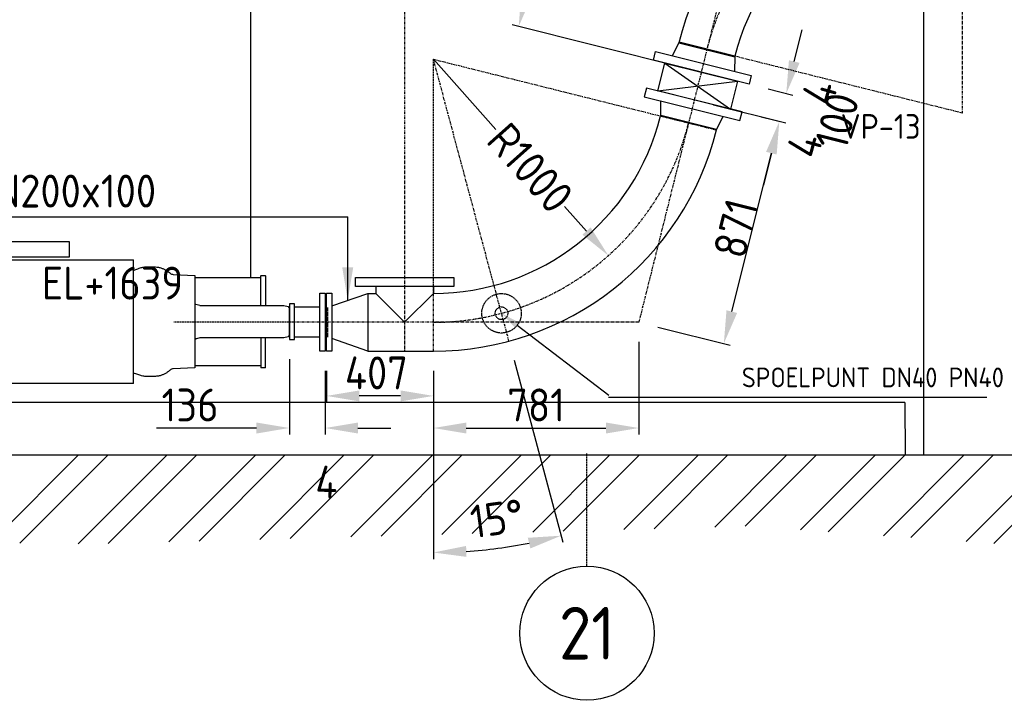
# Model space of a CAD drawing. Header units: metres. Extents: x -82085 to 58758, y -66901 to 95305.
# Tile 27 of 135: x 14634 to 18379, y -39591 to -37003. Entities that reach past the tile are written whole.
import ezdxf
from ezdxf.enums import TextEntityAlignment as Align

# ---------------------------------------------------------------- set-up
doc = ezdxf.new("R2010")
doc.units = ezdxf.units.M
doc.header["$MEASUREMENT"] = 0
doc.header["$PDSIZE"] = -1
doc.linetypes.add('CENTER-LN', pattern=[19, 10, -3, 3, -3])
doc.linetypes.add('HIDDEN2', pattern=[4.7625, 3.175, -1.5875])
doc.layers.get('0').update_dxf_attribs({"linetype": 'CONTINUOUS'})
doc.layers.get('DEFPOINTS').update_dxf_attribs({"linetype": 'CONTINUOUS'})
for name, color, linetype in [('3', 3, 'CONTINUOUS'), ('ARCERING', 10, 'CONTINUOUS'), ('CL', 1, 'CENTER-LN'), ('CONST', 7, 'CONTINUOUS'), ('DIM', 10, 'CONTINUOUS'), ('GEBOUW', 7, 'CONTINUOUS'), ('TEXT2', 7, 'CONTINUOUS')]:
    doc.layers.add(name, color=color, linetype=linetype)
doc.styles.add('ROMANS', font='iso.shx')
doc.styles.get("Standard").update_dxf_attribs({"font": 'iso.shx'})
doc.dimstyles.get("Standard").update_dxf_attribs({"dimtxt": 0.18, "dimasz": 0.18, "dimexe": 0.18, "dimexo": 0.0625, "dimgap": 0.09, "dimtad": 0, "dimtih": 1, "dimtoh": 1, "dimdec": 4, "dimzin": 0, "dimdsep": 46, "dimtxsty": 'Standard', "dimcen": 0.09, "dimadec": 0, "dimazin": 0, "dimtfac": 1, "dimtdec": 4, "dimtofl": 0, "dimtmove": 0, "dimatfit": 3, "dimfxl": 1, "dimtolj": 1, "dimtzin": 0, "dimarcsym": 0})

# ---------------------------------------------------------------- blocks, each defined once
blk = doc.blocks.new('*D501')
at = {"layer": 'DEFPOINTS', "color": 0, "transparency": 16777216}
for p in [(16743, -36184.4), (17437.3, -36357.8, -3239), (17226.2, -37202.7, -3239)]:
    blk.add_point(p, dxfattribs=at)
at = {"layer": 'DIM', "color": 0, "lineweight": -2, "transparency": 16777216}
for p, q in [((17364.5, -36339.7), (16718.7, -36178.4)), ((16562.2, -36908), (16712.7, -36305.7)), ((17153.4, -37184.6), (16507.7, -37023.2))]:
    blk.add_line(p, q, dxfattribs=at)
at = {"layer": 'DIM', "color": 0, "transparency": 16777216}
for points in [[(16692.5, -36300.6), (16732.9, -36310.7), (16743, -36184.4)], [(16542, -36903), (16582.4, -36913.1), (16531.9, -37029.3)]]:
    blk.add_solid(points, dxfattribs=at)
at = {"layer": 'DIM', "color": 0, "transparency": 16777216, "insert": (16576.8, -36591.7), "char_height": 125, "attachment_point": 5, "rotation": 75.9746}
blk.add_mtext('\\A1;871', dxfattribs=at)
blk = doc.blocks.new('*X455')
at = {"color": 0}
for p, q in [((21873, 53528.4, 3239), (22207.8, 53863.2, 3239)), ((21984.1, 53527.3, 3239), (22320, 53863.2, 3239)), ((22206.3, 53524.9, 3239), (22544.5, 53863.2, 3239)), ((22319.9, 53526.3, 3239), (22656.8, 53863.2, 3239)), ((22550.7, 53532.5, 3239), (22881.3, 53863.2, 3239)), ((22666, 53535.7, 3239), (22993.5, 53863.2, 3239)), ((22896.8, 53541.9, 3239), (23218, 53863.2, 3239)), ((23012.2, 53545.1, 3239), (23330.3, 53863.2, 3239)), ((23243, 53551.3, 3239), (23554.8, 53863.2, 3239)), ((23358.4, 53554.5, 3239), (23667.1, 53863.2, 3239)), ((23589.1, 53560.7, 3239), (23891.6, 53863.2, 3239)), ((23704.5, 53563.9, 3239), (24003.8, 53863.2, 3239)), ((23935.3, 53570.1, 3239), (24228.3, 53863.2, 3239)), ((24050.7, 53573.3, 3239), (24340.6, 53863.2, 3239)), ((24281.4, 53579.5, 3239), (24565.1, 53863.2, 3239)), ((24396.8, 53582.7, 3239), (24677.3, 53863.2, 3239)), ((24627.6, 53588.9, 3239), (24901.8, 53863.2, 3239)), ((24743, 53592.1, 3239), (25014.1, 53863.2, 3239)), ((24953.6, 53578.2, 3239), (25238.6, 53863.2, 3239)), ((25058.5, 53570.8, 3239), (25350.8, 53863.2, 3239)), ((25268.4, 53556.2, 3239), (25575.4, 53863.2, 3239)), ((25373.3, 53548.8, 3239), (25687.6, 53863.2, 3239)), ((25583.1, 53534.2, 3239), (25912.1, 53863.2, 3239)), ((25688, 53526.8, 3239), (26024.4, 53863.2, 3239))]:
    blk.add_line(p, q, dxfattribs=at)
blk = doc.blocks.new('*D489')
at = {"layer": 'DEFPOINTS', "color": 0, "transparency": 16777216}
for p in [(16207.8, -37153.4, -3239), (16207.8, -37153.4, -3239), (16495, -38225.1, -3239), (16207.8, -38262.9, -3239), (16371.3, -39021.7)]:
    blk.add_point(p, dxfattribs=at)
at = {"layer": 'DIM', "color": 0, "lineweight": -2, "transparency": 16777216}
for p, q in [((16514.4, -38297.6), (16699.7, -38989.1)), ((16207.8, -38337.9), (16207.8, -39053.8))]:
    blk.add_line(p, q, dxfattribs=at)
blk.add_arc((16207.8, -37153.4), 1875.5, 273.8195, 281.1805, dxfattribs=at)
at = {"layer": 'DIM', "color": 0, "transparency": 16777216}
for points in [[(16566.7, -38972.9), (16576.2, -39013.5), (16693.2, -38964.9)], [(16333.4, -39045.5), (16332, -39003.8), (16207.8, -39028.8)]]:
    blk.add_solid(points, dxfattribs=at)
at = {"layer": 'DIM', "color": 0, "transparency": 16777216, "insert": (16449.4, -38899.6), "char_height": 125, "attachment_point": 5, "rotation": 7.8781}
blk.add_mtext('\\A1;15°', dxfattribs=at)
blk = doc.blocks.new('*D490')
at = {"layer": 'DEFPOINTS', "color": 0, "transparency": 16777216}
for p in [(17199.8, -37308.5, -3239), (17523.3, -37389.3), (16988.7, -38153.4, -3239)]:
    blk.add_point(p, dxfattribs=at)
at = {"layer": 'DIM', "color": 0, "lineweight": -2, "transparency": 16777216}
for p, q in [((17272.5, -37326.7), (17547.5, -37395.3)), ((17342.5, -38112.9), (17493, -37510.6)), ((17061.5, -38171.5), (17336.5, -38240.2))]:
    blk.add_line(p, q, dxfattribs=at)
at = {"layer": 'DIM', "color": 0, "transparency": 16777216}
for points in [[(17472.8, -37505.5), (17513.2, -37515.6), (17523.3, -37389.3)], [(17322.3, -38107.9), (17362.7, -38118), (17312.2, -38234.2)]]:
    blk.add_solid(points, dxfattribs=at)
at = {"layer": 'DIM', "color": 0, "transparency": 16777216, "insert": (17357.1, -37796.6), "char_height": 125, "attachment_point": 5, "rotation": 75.9746}
blk.add_mtext('\\A1;871', dxfattribs=at)
blk = doc.blocks.new('*D491')
at = {"layer": 'DEFPOINTS', "color": 0, "transparency": 16777216}
for p in [(16988.7, -38153.4, -3239), (16207.8, -38262.9, -3239), (16988.7, -38555.5)]:
    blk.add_point(p, dxfattribs=at)
at = {"layer": 'DIM', "color": 0, "lineweight": -2, "transparency": 16777216}
for p, q in [((16988.7, -38228.4), (16988.7, -38580.5)), ((16207.8, -38337.9), (16207.8, -38580.5)), ((16332.8, -38555.5), (16863.7, -38555.5))]:
    blk.add_line(p, q, dxfattribs=at)
at = {"layer": 'DIM', "color": 0, "transparency": 16777216}
for points in [[(16332.8, -38534.7), (16332.8, -38576.4), (16207.8, -38555.5)], [(16863.7, -38534.7), (16863.7, -38576.4), (16988.7, -38555.5)]]:
    blk.add_solid(points, dxfattribs=at)
at = {"layer": 'DIM', "color": 0, "transparency": 16777216, "insert": (16598.3, -38468), "char_height": 125, "attachment_point": 5}
blk.add_mtext('\\A1;781', dxfattribs=at)
blk = doc.blocks.new('*D492')
at = {"layer": 'DEFPOINTS', "color": 0, "transparency": 16777216}
for p in [(15800.8, -38263.4), (16207.8, -38262.9, -3239), (15800.8, -38433.5)]:
    blk.add_point(p, dxfattribs=at)
at = {"layer": 'DIM', "color": 0, "lineweight": -2, "transparency": 16777216}
for p, q in [((15800.8, -38338.4), (15800.8, -38458.5)), ((16207.8, -38337.9), (16207.8, -38458.5)), ((16082.8, -38433.5), (15925.8, -38433.5))]:
    blk.add_line(p, q, dxfattribs=at)
at = {"layer": 'DIM', "color": 0, "transparency": 16777216}
for points in [[(15925.8, -38412.6), (15925.8, -38454.3), (15800.8, -38433.5)], [(16082.8, -38412.6), (16082.8, -38454.3), (16207.8, -38433.5)]]:
    blk.add_solid(points, dxfattribs=at)
at = {"layer": 'DIM', "color": 0, "transparency": 16777216, "insert": (15990.8, -38346), "char_height": 125, "attachment_point": 5}
blk.add_mtext('\\A1;407', dxfattribs=at)
blk = doc.blocks.new('*D493')
at = {"layer": 'DEFPOINTS', "color": 0, "transparency": 16777216}
for p in [(16207.8, -37153.4, -3239), (16873.1, -37900, -3239)]:
    blk.add_point(p, dxfattribs=at)
at = {"layer": 'DIM', "color": 0, "lineweight": -2, "transparency": 16777216}
for p, q in [((16207.8, -37153.4), (16445.4, -37420)), ((16789.9, -37806.6), (16706.8, -37713.3))]:
    blk.add_line(p, q, dxfattribs=at)
at = {"layer": 'DIM', "color": 0, "transparency": 16777216}
blk.add_solid([(16805.5, -37792.8), (16774.4, -37820.5), (16873.1, -37900)], dxfattribs=at)
at = {"layer": 'DIM', "color": 0, "transparency": 16777216, "insert": (16576.1, -37566.7), "char_height": 125, "attachment_point": 5, "rotation": 311.7033}
blk.add_mtext('\\A1;R1000', dxfattribs=at)
blk = doc.blocks.new('*D494')
at = {"layer": 'DEFPOINTS', "color": 0, "transparency": 16777216}
for p in [(10407.9, -36375.3, -3239), (10407.9, -36375.3, -3239), (31013.5, -36375.3, -3239), (10103.9, -36746.1), (9966.4, -38142.7)]:
    blk.add_point(p, dxfattribs=at)
at = {"layer": 'DIM', "color": 0, "lineweight": -2, "transparency": 16777216}
blk.add_line((10332.9, -36375.3), (9903.4, -36375.3), dxfattribs=at)
blk.add_arc((10407.9, -36375.3), 479.5, 194.9793, 240.9953, dxfattribs=at)
at = {"layer": 'DIM', "color": 0, "transparency": 16777216}
for points in [[(9924, -36502), (9965.3, -36496.5), (9928.4, -36375.3)], [(10183, -36775.3), (10167.8, -36814), (10291.7, -36840.5)]]:
    blk.add_solid(points, dxfattribs=at)
at = {"layer": 'DIM', "color": 0, "transparency": 16777216, "insert": (10162.7, -36530.4), "char_height": 125, "attachment_point": 5, "rotation": 302.3268}
blk.add_mtext('\\A1;76°', dxfattribs=at)
blk = doc.blocks.new('*D496')
at = {"layer": 'DEFPOINTS', "color": 0, "transparency": 16777216}
for p in [(15659.7, -38218.7), (15795.8, -38263.4), (15659.7, -38555.5)]:
    blk.add_point(p, dxfattribs=at)
at = {"layer": 'DIM', "color": 0, "lineweight": -2, "transparency": 16777216}
for p, q in [((15659.7, -38293.7), (15659.7, -38580.5)), ((15795.8, -38338.4), (15795.8, -38580.5)), ((15534.7, -38555.5), (15154.3, -38555.5)), ((15920.8, -38555.5), (16045.8, -38555.5))]:
    blk.add_line(p, q, dxfattribs=at)
at = {"layer": 'DIM', "color": 0, "transparency": 16777216}
for points in [[(15534.7, -38534.7), (15534.7, -38576.4), (15659.7, -38555.5)], [(15920.8, -38534.7), (15920.8, -38576.4), (15795.8, -38555.5)]]:
    blk.add_solid(points, dxfattribs=at)
at = {"layer": 'DIM', "color": 0, "transparency": 16777216, "insert": (15282, -38468), "char_height": 125, "attachment_point": 5}
blk.add_mtext('\\A1;136', dxfattribs=at)
blk = doc.blocks.new('*D526')
at = {"layer": 'DEFPOINTS', "color": 0, "transparency": 16777216}
for p in [(17408.1, -37248.2), (17549.7, -37283.5), (17381.7, -37353.9)]:
    blk.add_point(p, dxfattribs=at)
at = {"layer": 'DIM', "color": 0, "lineweight": -2, "transparency": 16777216}
for p, q in [((17580, -37162.3), (17610.3, -37041)), ((17480.9, -37266.3), (17574, -37289.6)), ((17454.5, -37372.1), (17547.5, -37395.3)), ((17493, -37510.6), (17462.7, -37631.8))]:
    blk.add_line(p, q, dxfattribs=at)
at = {"layer": 'DIM', "color": 0, "transparency": 16777216}
for points in [[(17559.8, -37157.2), (17600.2, -37167.3), (17549.7, -37283.5)], [(17472.8, -37505.5), (17513.2, -37515.6), (17523.3, -37389.3)]]:
    blk.add_solid(points, dxfattribs=at)
at = {"layer": 'DIM', "color": 0, "transparency": 16777216, "insert": (17742.7, -37387.9), "char_height": 125, "attachment_point": 5, "rotation": 75.9746}
blk.add_mtext('\\A1;100', dxfattribs=at)
blk = doc.blocks.new('Pomp Schwing Zg. KSP + SD - Tab.5 ZA')
at = {"color": 0, "linetype": 'Continuous'}
for p, q in [((-2998, 305), (-2918, 305)), ((-2973, 312.6), (-2973, 305)), ((-2970.2, 325), (-2970.1, 323.1)), ((-2958.2, 333), (-2960, 331.9)), ((-2960, 331.9), (-2960, 328.1)), ((-2958.2, 333), (-2937.8, 333)), ((-2936, 331.9), (-2937.8, 333)), ((-2936, 328.1), (-2936, 331.9)), ((-2925.9, 323.1), (-2925.8, 325)), ((-2923, 305), (-2923, 312.5)), ((-1228, 305), (-2918, 305)), ((-2918, 305), (-2918, 230)), ((-1088, 305), (-1228, 305)), ((-1223, 312.6), (-1223, 305)), ((-1220.2, 325), (-1220.1, 323.1)), ((-1208.2, 333), (-1210, 331.9)), ((-1210, 331.9), (-1210, 328.1)), ((-1208.2, 333), (-1187.8, 333)), ((-1186, 331.9), (-1187.8, 333)), ((-1186, 328.1), (-1186, 331.9)), ((-1175.9, 323.1), (-1175.8, 325)), ((-1173, 305), (-1173, 312.6)), ((-2998, 225), (-2923, 225)), ((-2918, 230), (-2923, 225)), ((-1228, 245), (-2918, 245)), ((-1228, 230), (-1223, 225)), ((-1148, 225), (-1223, 225)), ((-1088, 235), (-593, 235)), ((-592.9, -235), (-593, 235)), ((-3718, 162), (-3716, 164)), ((-3718, 105), (-3718, 162)), ((-3716, 164), (-3667, 164)), ((-3667, 164), (-3666, 152.4)), ((-3664.5, 151), (-3660.5, 151)), ((-3660.5, 151), (-3660.4, 151)), ((-3658.9, 152.4), (-3658.2, 160.2)), ((-3658.2, 160.2), (-3656, 162.2)), ((-3656, 162.2), (-3058, 162.2)), ((-2998, 162.2), (-1148, 162.2)), ((-441.4, 179.5), (-360, 175.3)), ((-360, 175.3), (-360, -175.3)), ((-360, 168), (-108, 168)), ((-108, 174), (-107, 175)), ((-108, 62), (-108, 174)), ((-107, 175), (-92, 175)), ((-92, 175), (-91, 174)), ((-91, 174), (-91, 62)), ((-3718, 105), (-3718, 48)), ((-3716, 46), (-3718, 48)), ((-3667, 46), (-3716, 46)), ((-3666, 57.6), (-3667, 46)), ((-3660.5, 59), (-3664.5, 59)), ((-3660.4, 59), (-3660.5, 59)), ((-3658.2, 49.8), (-3658.9, 57.6)), ((-3656, 47.9), (-3658.2, 49.8)), ((-3058, 47.9), (-3656, 47.9)), ((-1148, 47.9), (-2998, 47.9)), ((-359.7, 65), (-360, 65)), ((-355, 65), (-359.7, 65)), ((-340.8, 62), (-21.1, 62)), ((-21.1, 62), (-4.3, 57.5)), ((-4.3, 57.5), (0, 50)), ((0, -50), (0, 50)), ((-3718, -48), (-3716, -46)), ((-3718, -105), (-3718, -48)), ((-3716, -46), (-3667, -46)), ((-3667, -46), (-3666, -57.6)), ((-3664.5, -59), (-3660.5, -59)), ((-3660.5, -59), (-3660.4, -59)), ((-3658.9, -57.6), (-3658.2, -49.8)), ((-3658.2, -49.8), (-3656, -47.8)), ((-3656, -47.8), (-3058, -47.8)), ((-2998, -47.8), (-1148, -47.8)), ((-360, -65), (-359.7, -65)), ((-359.7, -65), (-355, -65)), ((-352.9, -65), (-355, -65)), ((-21.1, -62), (-340.8, -62)), ((-108, -62), (-108, -174)), ((-91, -174), (-91, -62)), ((-4.3, -57.5), (-21.1, -62)), ((0, -50), (-4.3, -57.5)), ((-3718, -105), (-3718, -162)), ((-3716, -164), (-3718, -162)), ((-3667, -164), (-3716, -164)), ((-3666, -152.4), (-3667, -164)), ((-3660.5, -151), (-3664.5, -151)), ((-3660.4, -151), (-3660.5, -151)), ((-3658.2, -160.2), (-3658.9, -152.4)), ((-3656, -162.1), (-3658.2, -160.2)), ((-3058, -162.1), (-3656, -162.1)), ((-1148, -162.1), (-2998, -162.1)), ((-360, -175.3), (-441.4, -179.5)), ((-108, -168), (-360, -168)), ((-107, -175), (-108, -174)), ((-92, -175), (-107, -175)), ((-91, -174), (-92, -175)), ((-2998, -225), (-2923, -225)), ((-2918, -230), (-2923, -225)), ((-2918, -230), (-2918, -305)), ((-1228, -245), (-2918, -245)), ((-1228, -230), (-1223, -225)), ((-1228, -305), (-1228, -230)), ((-1148, -225), (-1223, -225)), ((-593, -235), (-1088, -235)), ((-2998, -305), (-2918, -305)), ((-1228, -305), (-2918, -305)), ((-1088, -305), (-1228, -305))]:
    blk.add_line(p, q, dxfattribs=at)
at = {"color": 0}
for p, q in [((-1228, 230), (-1228, 305)), ((-1088, 305), (-838, 305)), ((-838, 305), (-838, 245)), ((-838, 245), (-1088, 245)), ((-340.8, 62), (-355, 65)), ((-340.8, -62), (-352.9, -65))]:
    blk.add_line(p, q, dxfattribs=at)
for points in [[(-2998, 305), (-3058, 305), (-3058, -305), (-2998, -305)], [(-1088, 305), (-1148, 305), (-1148, -305), (-1088, -305)]]:
    blk.add_lwpolyline(points, close=True, dxfattribs=at)
for centre in [(-2948, 255), (-1198, 255), (-2948, -255)]:
    blk.add_circle(centre, 12.5, dxfattribs=at)
at = {"color": 0, "linetype": 'Continuous'}
blk.add_circle((-1198, -255), 12.5, dxfattribs=at)
for centre, radius, start, end in [((-2948, 350), 45, 303.6661, 236.334), ((-2948, 350), 25, 297.1933, 242.8069), ((-1198, 350), 45, 303.6661, 236.334), ((-1198, 350), 25, 297.1933, 242.8069), ((-2980.2, 385.2), 61, 279.4547, 289.7587), ((-2914.6, 389.6), 65.5, 250.5982, 260.1887), ((-1230.2, 385.2), 61, 279.4547, 289.7587), ((-1164.6, 389.6), 65.5, 250.5982, 260.1887), ((-3664.5, 152.5), 1.5, 184.9999, 269.9999), ((-3660.4, 152.5), 1.5, 269.9999, 354.9999), ((-440.8, 198.5), 18.9, 229.1044, 268.3305), ((-3664.5, 57.5), 1.5, 89.9999, 174.9999), ((-3660.4, 57.5), 1.5, 4.9999, 89.9999), ((-3664.5, -57.5), 1.5, 184.9999, 269.9999), ((-3660.4, -57.5), 1.5, 269.9999, 354.9999), ((-3664.5, -152.5), 1.5, 89.9999, 174.9999), ((-3660.4, -152.5), 1.5, 4.9999, 89.9999), ((-440.4, -199.3), 19.8, 92.8066, 130.2915)]:
    blk.add_arc(centre, radius, start, end, dxfattribs=at)
for points, knots in [([(-2970.1, 323.1), (-2970.1, 322.4), (-2970.2, 321.7), (-2970.2, 320.7), (-2970.2, 320.3), (-2970.3, 319.7), (-2970.4, 319.3), (-2970.5, 318.3), (-2970.6, 317.7), (-2970.9, 316.8), (-2970.9, 316.5), (-2971.1, 315.9), (-2971.2, 315.7), (-2971.4, 315.2), (-2971.5, 315), (-2971.7, 314.5), (-2971.7, 314.3), (-2972, 313.7), (-2972.2, 313.4), (-2972.4, 313.1), (-2972.5, 313), (-2972.6, 312.8), (-2972.7, 312.7), (-2972.8, 312.6), (-2972.8, 312.6), (-2972.9, 312.5), (-2972.9, 312.5), (-2972.9, 312.5)], [0, 0, 0, 0, 0.125, 0.125, 0.1875, 0.1875, 0.25, 0.25, 0.375, 0.375, 0.4375, 0.4375, 0.5, 0.5, 0.5625, 0.5625, 0.625, 0.625, 0.75, 0.75, 0.8125, 0.8125, 0.875, 0.875, 0.9375, 0.9375, 1, 1, 1, 1]), ([(-2923.1, 312.5), (-2923.1, 312.5), (-2923.2, 312.6), (-2923.3, 312.7), (-2923.4, 312.8), (-2923.5, 313), (-2923.6, 313.1), (-2923.8, 313.4), (-2924, 313.7), (-2924.3, 314.3), (-2924.3, 314.5), (-2924.5, 314.9), (-2924.6, 315.2), (-2924.8, 315.7), (-2924.9, 315.9), (-2925.1, 316.5), (-2925.1, 316.8), (-2925.4, 317.7), (-2925.5, 318.3), (-2925.6, 319.3), (-2925.7, 319.7), (-2925.8, 320.3), (-2925.8, 320.7), (-2925.8, 321.7), (-2925.9, 322.4), (-2925.9, 323.1)], [0, 0, 0, 0, 0.125, 0.125, 0.1875, 0.1875, 0.25, 0.25, 0.375, 0.375, 0.4375, 0.4375, 0.5, 0.5, 0.5625, 0.5625, 0.625, 0.625, 0.75, 0.75, 0.8125, 0.8125, 0.875, 0.875, 1, 1, 1, 1]), ([(-1220.1, 323.1), (-1220.1, 322.4), (-1220.2, 321.7), (-1220.2, 320.7), (-1220.2, 320.3), (-1220.3, 319.7), (-1220.4, 319.3), (-1220.5, 318.3), (-1220.6, 317.7), (-1220.9, 316.8), (-1220.9, 316.5), (-1221.1, 315.9), (-1221.2, 315.7), (-1221.4, 315.2), (-1221.5, 315), (-1221.7, 314.5), (-1221.7, 314.3), (-1222, 313.7), (-1222.2, 313.4), (-1222.4, 313.1), (-1222.5, 313), (-1222.6, 312.8), (-1222.7, 312.7), (-1222.8, 312.6), (-1222.8, 312.6), (-1222.9, 312.5), (-1222.9, 312.5), (-1222.9, 312.6)], [0, 0, 0, 0, 0.125, 0.125, 0.1875, 0.1875, 0.25, 0.25, 0.375, 0.375, 0.4375, 0.4375, 0.5, 0.5, 0.5625, 0.5625, 0.625, 0.625, 0.75, 0.75, 0.8125, 0.8125, 0.875, 0.875, 0.9375, 0.9375, 1, 1, 1, 1]), ([(-1173.1, 312.6), (-1173.1, 312.5), (-1173.2, 312.6), (-1173.3, 312.7), (-1173.4, 312.8), (-1173.5, 313), (-1173.6, 313.1), (-1173.8, 313.4), (-1174, 313.7), (-1174.3, 314.3), (-1174.3, 314.5), (-1174.5, 315), (-1174.6, 315.2), (-1174.8, 315.7), (-1174.9, 315.9), (-1175.1, 316.5), (-1175.1, 316.8), (-1175.4, 317.7), (-1175.5, 318.3), (-1175.6, 319.3), (-1175.7, 319.7), (-1175.8, 320.3), (-1175.8, 320.7), (-1175.8, 321.7), (-1175.9, 322.4), (-1175.9, 323.1)], [0, 0, 0, 0, 0.125, 0.125, 0.1875, 0.1875, 0.25, 0.25, 0.375, 0.375, 0.4375, 0.4375, 0.5, 0.5, 0.5625, 0.5625, 0.625, 0.625, 0.75, 0.75, 0.8125, 0.8125, 0.875, 0.875, 1, 1, 1, 1]), ([(-593, 194.6), (-586.3, 197.3), (-580.6, 199.6), (-575.9, 201.4), (-572.8, 202.6), (-565.9, 205.2), (-553.1, 207.8), (-538.9, 208.7), (-524.2, 208.4), (-510.5, 208.5), (-497.6, 206.9), (-486.2, 203.9), (-475.5, 199.4), (-464, 192.9), (-457.5, 187.7), (-453.2, 184.2)], [-0.105169, -0.105169, -0.105169, -0.105169, 0, 0, 0, 0.07033, 0.182705, 0.293364, 0.40156, 0.521435, 0.611945, 0.701798, 0.792158, 0.882354, 1, 1, 1, 1]), ([(-453.4, -183.9), (-455, -185.5), (-458.7, -189), (-466.4, -194.2), (-475.8, -199.5), (-486.3, -203.9), (-498.9, -207.3), (-513.6, -208.7), (-529.7, -208.4), (-545.7, -208.6), (-561.6, -206.4), (-570.8, -203.3), (-575.9, -201.4), (-580.9, -199.7), (-586.6, -197.7), (-592.9, -195.3)], [0, 0, 0, 0, 0.045827, 0.125919, 0.210155, 0.297559, 0.387424, 0.512377, 0.637731, 0.758353, 0.885974, 1, 1, 1, 1.11037, 1.11037, 1.11037, 1.11037])]:
    blk.add_open_spline(points, degree=3, knots=knots, dxfattribs=at)

msp = doc.modelspace()

# ---------------------------------------------------------------- linework, layer by layer
at = {"layer": '3'}
for p, q in [((17141.24218, -37090.80113, 3238.98623), (17116.07635, -37140.17403, 3238.98623)), ((17141.24218, -37090.80113, 3238.98623), (17353.81048, -37143.90036, 3238.98623)), ((17353.81048, -37143.90036, 3238.98623), (17141.24218, -37090.80113, 3238.98623)), ((17354.29518, -37141.95998, 3238.98623), (17141.72688, -37088.86075, 3238.98623)), ((17353.81048, -37143.90036, 3238.98623), (17352.80234, -37199.30781, 3238.98623)), ((17087.94753, -37168.19223, 3238.98623), (17338.03493, -37343.01298, 3238.98623)), ((17061.53121, -37273.94278, 3238.98623), (17364.45125, -37237.26243, 3238.98623)), ((17072.17199, -37367.30485, 3238.98623), (17073.18012, -37311.8974, 3238.98623)), ((17284.25558, -37422.34446, 3238.98623), (17071.68728, -37369.24523, 3238.98623)), ((17284.74029, -37420.40408, 3238.98623), (17072.17199, -37367.30485, 3238.98623)), ((17284.74029, -37420.40408, 3238.98623), (17309.90612, -37371.03118, 3238.98623)), ((15957.80271, -38043.81411, 3238.98623), (15988.70271, -38043.81411, 3238.98623)), ((15988.70271, -38017.81411, 3238.98623), (15988.70271, -38043.81411, 3238.98623)), ((15988.70271, -38043.81411, 3238.98623), (16098.25271, -38153.36411, 3238.98623)), ((16098.25271, -38153.36411, 3238.98623), (16207.80271, -38043.81411, 3238.98623)), ((16207.80271, -38017.81411, 3238.98623), (16207.80271, -38043.81411, 3238.98623)), ((15775.80271, -38096.21411, 3238.98623), (15679.68034, -38096.21411, 3238.98623)), ((15775.80271, -38210.51411, 3238.98623), (15679.68034, -38210.51411, 3238.98623)), ((15957.80271, -38262.91411, 3238.98623), (16207.80271, -38262.91411, 3238.98623))]:
    msp.add_line(p, q, dxfattribs=at)
at = {"layer": '3', "elevation": 3238.98623}
for points in [[(17408.10974, -37248.16825), (17044.28905, -37157.28641), (17052.529, -37124.3), (17416.34969, -37215.18184)], [(17338.03493, -37343.01298), (17061.53121, -37273.94278), (17087.94753, -37168.19223), (17364.45125, -37237.26243)], [(17381.69342, -37353.9188), (17017.87273, -37263.03696), (17009.63278, -37296.02337), (17373.45346, -37386.9052)], [(15910.75271, -38017.81411), (15910.75271, -37983.81411), (16285.75271, -37983.81411), (16285.75271, -38017.81411)], [(15775.80271, -38263.36411), (15775.80271, -38043.36411), (15795.80271, -38043.36411), (15795.80271, -38263.36411)], [(15800.80271, -38263.36411), (15800.80271, -38043.36411), (15820.80271, -38043.36411), (15820.80271, -38263.36411)], [(15679.68034, -38083.63838), (15659.68034, -38083.63838), (15659.68034, -38218.67798), (15679.68034, -38218.67798)]]:
    msp.add_lwpolyline(points, close=True, dxfattribs=at)
msp.add_lwpolyline([(15820.80271, -38091.04306), (15957.80271, -38043.81411), (15957.80271, -38262.91411), (15820.80271, -38215.68517)], dxfattribs=at)
at = {"layer": '3', "color": 1, "linetype": 'HIDDEN2', "elevation": 3238.98623}
msp.add_lwpolyline([(15805.80271, -38210.51411), (15805.80271, -38096.21411)], dxfattribs=at)
at = {"layer": '3', "color": 1, "linetype": 'HIDDEN2'}
for radius in [75, 24.15]:
    msp.add_circle((16466.62176, -38119.28994, 3238.98623), radius, dxfattribs=at)
at = {"layer": '3'}
for centre, radius, start, end in [((18217.71483, -37359.70231, 3238.98623), 1109.55, 90, 165.97462693), ((18218.17975, -37357.8411, 3238.98623), 890.45, 90, 165.97462693), ((16207.80271, -37153.36411, 3238.98623), 890.45, 270, 345.97462693), ((16207.80271, -37153.36411, 3238.98623), 1109.55, 270, 345.97462693)]:
    msp.add_arc(centre, radius, start, end, dxfattribs=at)
at = {"layer": 'CL'}
for p, q in [((18218.17975, -36248.2911, 3238.98623), (18218.17975, -37357.8411, 3238.98623)), ((17437.25065, -36357.8411, 3238.98623), (16988.73182, -38153.36411, 3238.98623)), ((16098.25271, -36952.56701, 3238.98623), (16098.25271, -38262.91411, 3238.98623)), ((18218.17975, -37357.8411, 3238.98623), (17141.70711, -37088.93992, 3238.98623)), ((16494.97538, -38225.10711, 3238.98623), (16207.80271, -37153.36411, 3238.98623)), ((16207.80271, -38262.91411, 3238.98623), (16207.80271, -37153.36411, 3238.98623)), ((16207.80271, -37153.36411, 3238.98623), (17284.27536, -37422.26529, 3238.98623)), ((16988.73182, -38153.36411, 3238.98623), (15220.46956, -38153.36411, 3238.98623))]:
    msp.add_line(p, q, dxfattribs=at)
for centre, start, end in [((18218.17975, -37357.8411, 3238.98623), 90, 165.97462693), ((16207.80271, -37153.36411, 3238.98623), 270, 345.97462693)]:
    msp.add_arc(centre, 1000, start, end, dxfattribs=at)
at = {"layer": 'DIM'}
for p, q in [((13607.62482, -37752.38572, 3238.98623), (15881.80271, -37752.38572, 3238.98623)), ((15881.80271, -38070.01411, 3238.98623), (15881.80271, -37752.38572, 3238.98623)), ((16526.29987, -38164.71595, 3238.98623), (16875.23051, -38430.31632, 3238.98623)), ((16873.2917, -38438.07783, 3238.98623), (16948.2917, -38438.07783, 3238.98623)), ((16948.2917, -38438.07783, 3238.98623), (18312.57741, -38438.07783, 3238.98623))]:
    msp.add_line(p, q, dxfattribs=at)
for points in [[(15902.63604, -37945.01411, 3238.98623), (15860.96938, -37945.01411, 3238.98623), (15881.80271, -38070.01411, 3238.98623)], [(16533.87087, -38154.7696, 3238.98623), (16518.72887, -38174.66231, 3238.98623), (16466.62176, -38119.28994, 3238.98623)]]:
    msp.add_solid(points, dxfattribs=at)
at = {"layer": 'GEBOUW'}
for p, q in [((15511.67952, -36467.3911, 3238.98623), (15511.67776, -37983.15801, 3238.98623)), ((18071.68034, -36479.52502, 3238.98623), (18071.68034, -38657.8411, 3238.98623)), ((18000.69046, -38458.37433, 3239.1721), (4341.68034, -38458.36289, 3238.98623)), ((18000.69043, -38458.36289, 3238.98623), (18001.30203, -38657.8411, 6477.97245)), ((2117.12319, -38657.8411, 3238.98623), (41661.68034, -38657.8411, 3238.98623))]:
    msp.add_line(p, q, dxfattribs=at)
at = {"layer": 'TEXT2', "color": 1, "linetype": 'CENTER-LN'}
msp.add_line((16791.68034, -39080.53535, 3238.98623), (16791.68034, -38652.8411, 3238.98623), dxfattribs=at)
at = {"layer": 'TEXT2'}
msp.add_circle((16791.68034, -39335.63647, 3238.98623), 255.10112, dxfattribs=at)

# ---------------------------------------------------------------- block references
at = {"layer": 'ARCERING'}
msp.add_blockref('*X455', (-7349.54789, -92521.00416, 3238.98623), dxfattribs=at)
at = {"layer": 'CONST', "color": 6}
msp.add_blockref('Pomp Schwing Zg. KSP + SD - Tab.5 ZA', (15659.68034, -38151.15818, 3238.98623), dxfattribs=at)

# ---------------------------------------------------------------- texts
at = {"layer": 'DIM', "style": 'ROMANS'}
for rotation, p in [(74.30011425, (17675.91275, -37279.1764, 3238.98623)), (74.30011425, (17619.21642, -37480.3416, 3238.98623)), (358.30011425, (15801.37056, -38761.09121, 3238.98623))]:
    msp.add_text('4', height=125, rotation=rotation, dxfattribs=at).set_placement(p, align=Align.MIDDLE)
for s, p in [('CONC.VERL.DN200x100', (13667.10954, -37654.64528, 3238.98623)), ('EL+1639', (14718.70282, -38004.54546, 3238.98623))]:
    msp.add_text(s, height=125, dxfattribs=at).set_placement(p, align=Align.MIDDLE_LEFT)
msp.add_text('SPOELPUNT DN40 PN40', height=75, dxfattribs=at).set_placement((18377.432, -38363.07783, 3238.98623), align=Align.MIDDLE_RIGHT)
at = {"layer": 'GEBOUW', "style": 'ROMANS'}
msp.add_text('VP-13', height=93.75, dxfattribs=at).set_placement((17908.48904, -37408.71807, 3238.98623), align=Align.MIDDLE)
at = {"layer": 'TEXT2', "style": 'ROMANS'}
msp.add_text('21', height=200, dxfattribs=at).set_placement((16791.68034, -39335.63647, 3238.98623), align=Align.MIDDLE)

# ---------------------------------------------------------------- dimensions: what is measured, and where the dimension line sits
at = {"layer": 'DIM'}
for p1, p2, distance, picture, middle in [((17226.19939, -37202.72733), (17437.25065, -36357.8411), 715.58844, '*D501', (16576.83256, -36591.71327, 3238.98623)), ((16988.73182, -38153.36411), (17199.78307, -37308.47788), -333.44622, '*D490', (17357.12635, -37796.58524, 3238.98623))]:
    dim = msp.add_aligned_dim(p1=p1, p2=p2, distance=distance, dimstyle='Standard', override={"dimtxt": 125, "dimasz": 125, "dimexe": 25, "dimexo": 75, "dimgap": 0, "dimtad": 1, "dimtih": 0, "dimtoh": 0, "dimdec": 0, "dimzin": 3, "dimcen": 0, "dimtfac": 0.008, "dimtdec": 0, "dimtmove": 2, "dimtzin": 3}, dxfattribs=at)
    dim.commit()
    dim.dimension.update_dxf_attribs({"geometry": picture, "text_midpoint": middle})
for base, line1, line2, picture, middle in [((10103.86404, -36746.08565), ((10407.88832, -36375.30449), (9966.39769, -38142.69204, 3238.98623)), ((10407.88832, -36375.30449), (31013.50909, -36375.30449)), '*D494', (10162.73224, -36530.44637, 3238.98623)), ((16371.26019, -39021.69162), ((16494.97538, -38225.10711), (16207.80271, -37153.36411)), ((16207.80271, -38262.91411), (16207.80271, -37153.36411)), '*D489', (16449.43225, -38899.58673, 3238.98623))]:
    dim = msp.add_angular_dim_2l(base=base, line1=line1, line2=line2, dimstyle='Standard', override={"dimtxt": 125, "dimasz": 125, "dimexe": 25, "dimexo": 75, "dimgap": 0, "dimtad": 1, "dimtih": 0, "dimtoh": 0, "dimdec": 0, "dimzin": 3, "dimcen": 0, "dimtfac": 0.008, "dimtdec": 0, "dimtmove": 2, "dimtzin": 3}, dxfattribs=at)
    dim.commit()
    dim.dimension.update_dxf_attribs({"geometry": picture, "text_midpoint": middle, "dimtype": 162})
dim = msp.add_aligned_dim(p1=(17381.69342, -37353.9188, 3238.98623), p2=(17408.10974, -37248.16825, 3238.98623), distance=-145.94622, text='100', dimstyle='Standard', override={"dimtxt": 125, "dimasz": 125, "dimexe": 25, "dimexo": 75, "dimgap": 0, "dimtad": 1, "dimtih": 0, "dimtoh": 0, "dimdec": 0, "dimzin": 3, "dimcen": 0, "dimtfac": 0.008, "dimtdec": 0, "dimtmove": 2, "dimtzin": 3}, dxfattribs=at)
dim.commit()
dim.dimension.update_dxf_attribs({"geometry": '*D526', "text_midpoint": (17742.66198, -37387.91352, 3238.98623)})
dim = msp.add_radius_dim(center=(16207.80271, -37153.36411), mpoint=(16873.07567, -37899.96434), dimstyle='Standard', override={"dimtxt": 125, "dimasz": 125, "dimexe": 25, "dimexo": 75, "dimgap": 0, "dimtad": 1, "dimtih": 0, "dimtoh": 0, "dimdec": 0, "dimzin": 3, "dimcen": 0, "dimtfac": 0.008, "dimtdec": 0, "dimtmove": 2, "dimtzin": 3}, dxfattribs=at)
dim.commit()
dim.dimension.update_dxf_attribs({"geometry": '*D493', "text_midpoint": (16576.07881, -37566.66067, 3238.98623), "dimtype": 164})
for base, p1, p2, picture, middle in [((16988.73182, -38555.54971, 3238.98623), (16207.80271, -38262.91411), (16988.73182, -38153.36411), '*D491', (16598.26727, -38468.04971, 3238.98623)), ((15659.68034, -38555.54971, 3238.98623), (15795.80271, -38263.36411, 3238.98623), (15659.68034, -38218.67798, 3238.98623), '*D496', (15282.00176, -38468.04971, 3238.98623))]:
    dim = msp.add_linear_dim(base=base, p1=p1, p2=p2, dimstyle='Standard', override={"dimtxt": 125, "dimasz": 125, "dimexe": 25, "dimexo": 75, "dimgap": 25, "dimtad": 1, "dimtih": 0, "dimtoh": 0, "dimdec": 0, "dimzin": 3, "dimcen": 0, "dimtfac": 0.008, "dimtdec": 0, "dimtmove": 0, "dimtzin": 3}, dxfattribs=at)
    dim.commit()
    dim.dimension.update_dxf_attribs({"geometry": picture, "text_midpoint": middle})
dim = msp.add_linear_dim(base=(15800.80271, -38433.47201, 3238.98623), p1=(16207.80271, -38262.91411), p2=(15800.80271, -38263.36411, 3238.98623), dimstyle='Standard', override={"dimtxt": 125, "dimasz": 125, "dimexe": 25, "dimexo": 75, "dimgap": 25, "dimtad": 1, "dimtih": 0, "dimtoh": 0, "dimdec": 0, "dimzin": 3, "dimcen": 0, "dimtfac": 0.008, "dimtdec": 0, "dimtmove": 0, "dimtzin": 3}, dxfattribs=at)
dim.commit()
dim.dimension.update_dxf_attribs({"geometry": '*D492', "text_midpoint": (15990.75452, -38433.47201, 3238.98623), "dimtype": 160})

doc.saveas('drawing.dxf')
